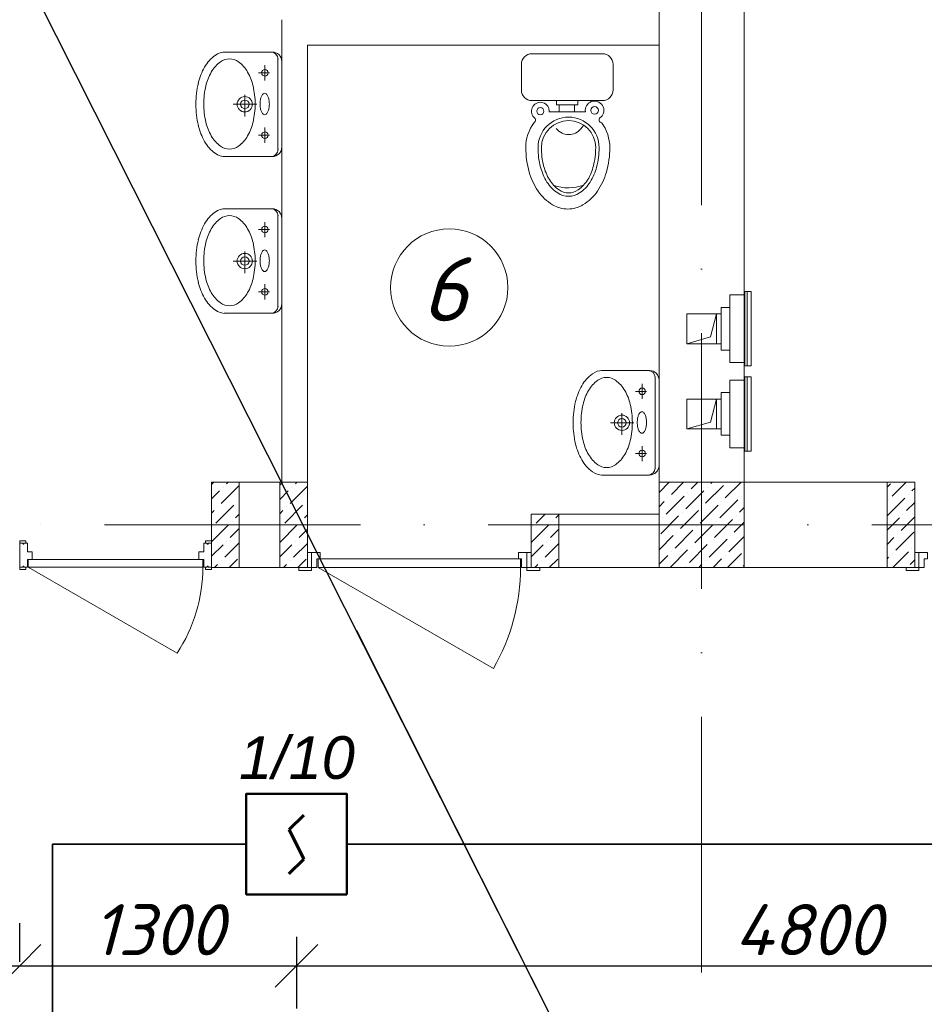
# Model space of a CAD drawing. Header units: millimetres. Extents: x 1114507 to 93926427, y 174473 to 817039.
# Tile 86 of 256: x 1622921 to 1627166, y 487051 to 491671. Entities that reach past the tile are written whole.
import ezdxf

# ---------------------------------------------------------------- set-up
doc = ezdxf.new("R2010")
doc.units = ezdxf.units.MM
doc.linetypes.add('ACAD_ISO10W100', pattern=[18, 12, -3, 0, -3])
doc.linetypes.add('ADSK_Скрыто', pattern=[6, 3, -3])
for name, color, linetype, lineweight in [('_Hidden_', 7, 'ADSK_Скрыто', 9), ('Doors', 86, 'Continuous', 13), ('expl', 234, 'Continuous', 13), ('Mechanical Equipment', 7, 'Continuous', 18), ('SHEMA', 174, 'Continuous', 25), ('Основная', 7, 'Continuous', 50), ('размеры', 12, 'Continuous', 15), ('Сантехника', 150, 'Continuous', 13)]:
    doc.layers.add(name, color=color, linetype=linetype, lineweight=lineweight)
doc.layers.add('kcd_tx', color=7, linetype='Continuous')
doc.layers.add('ventilatsiya', color=7, linetype='Continuous')
doc.styles.get("Standard").update_dxf_attribs({"font": 'isocpeui.ttf'})
doc.dimstyles.new('Внешние', dxfattribs={"dimtxt": 800, "dimasz": 800, "dimexe": 800, "dimexo": 100, "dimgap": 300, "dimtad": 1, "dimdec": 0, "dimzin": 9, "dimtxsty": 'Standard', "dimblk": 'ARCHTICK', "dimcen": 800, "dimdle": 800, "dimadec": 0, "dimazin": 0, "dimtfac": 1, "dimtdec": 0, "dimtmove": 0, "dimatfit": 3, "dimfxl": 0, "dimarcsym": 0})
doc.dimstyles.new('Санжар', dxfattribs={"dimtxt": 240, "dimasz": 200, "dimexe": 200, "dimexo": 200, "dimgap": 50, "dimtad": 1, "dimdec": 0, "dimtxsty": 'Standard', "dimblk": 'OBLIQUE', "dimcen": 2.5, "dimdle": 200, "dimclrd": 152, "dimclre": 152, "dimclrt": 152, "dimadec": 0, "dimazin": 0, "dimtfac": 1, "dimtdec": 0, "dimtmove": 0, "dimatfit": 3, "dimldrblk": 'OBLIQUE', "dimfxl": 0, "dimlwd": 0, "dimlwe": 0, "dimarcsym": 0})

# ---------------------------------------------------------------- blocks, each defined once
blk = doc.blocks.new('blok1qavmak')
at = {"color": 1, "linetype": 'ACAD_ISO10W100', "lineweight": 0, "ltscale": 100}
for p, q in [((1495360.8, 782425.1), (1495360.8, 766825.1)), ((1518960.8, 776125.1), (1491960.8, 776125.1))]:
    blk.add_line(p, q, dxfattribs=at)
at = {"lineweight": 0, "ltscale": 100}
for p, q in [((1495160.8, 776325.1), (1495160.8, 782225.1)), ((1495560.8, 776325.1), (1495560.8, 782225.1)), ((1493390.8, 776325.1), (1493390.8, 778495.1)), ((1493510.8, 776325.1), (1493510.8, 778375.1)), ((1493510.8, 778375.1), (1495160.8, 778375.1)), ((1493510.8, 776325.1), (1493060.8, 776325.1)), ((1493060.8, 776325.1), (1493060.8, 775925.1)), ((1493510.8, 776325.1), (1493510.8, 775925.1)), ((1496360.8, 776325.1), (1495560.8, 776325.1)), ((1496360.8, 776325.1), (1496360.8, 775925.1)), ((1495160.8, 776175.1), (1494560.8, 776175.1)), ((1494560.8, 776175.1), (1494560.8, 775925.1)), ((1493510.8, 775925.1), (1493060.8, 775925.1)), ((1496360.8, 775925.1), (1494560.8, 775925.1))]:
    blk.add_line(p, q, dxfattribs=at)
at = {"linetype": 'Continuous', "lineweight": 0, "ltscale": 100}
for p, q in [((1493060.8, 776314.3, 0), (1493071.6, 776325.1, 0)), ((1493106.6, 776225.4, 0), (1493190.8, 776309.6, 0)), ((1493115, 776301.2, 0), (1493115, 776301.2, 0)), ((1493131.9, 776318, 0), (1493139, 776325.1, 0)), ((1493380.8, 776311.4, 0), (1493394.5, 776325.1, 0)), ((1493429.5, 776225.4, 0), (1493510.8, 776306.7, 0)), ((1493437.9, 776301.2, 0), (1493437.9, 776301.2, 0)), ((1493454.8, 776318, 0), (1493461.9, 776325.1, 0)), ((1495160.8, 776277), (1495208.9, 776325.1)), ((1495219.1, 776267.9), (1495276.3, 776325.1)), ((1495311.7, 776293.2), (1495343.7, 776325.1)), ((1495379.1, 776225.8), (1495463.3, 776310)), ((1495387.5, 776301.6), (1495387.5, 776301.6)), ((1495404.3, 776318.4), (1495411, 776325.1)), ((1495471.7, 776251.1), (1495545.7, 776325.1)), ((1496230.8, 776302, 0), (1496246.6, 776317.7, 0)), ((1496255, 776258.8, 0), (1496321.3, 776325.1, 0)), ((1493060.8, 776247, 0), (1493098.2, 776284.3, 0)), ((1493380.8, 776244.1, 0), (1493421.1, 776284.3, 0)), ((1495193.9, 776175.3), (1495278.1, 776259.5)), ((1495286.5, 776200.6), (1495370.7, 776284.8)), ((1495294.9, 776276.3), (1495294.9, 776276.3)), ((1495547.5, 776259.5), (1495547.5, 776259.5)), ((1496330.8, 776267.2, 0), (1496330.8, 776267.2, 0)), ((1496347.6, 776284.1, 0), (1496360.8, 776297.3, 0)), ((1493081.3, 776132.8, 0), (1493165.5, 776217, 0)), ((1493089.8, 776208.6, 0), (1493089.8, 776208.6, 0)), ((1493182.4, 776233.8, 0), (1493182.4, 776233.8, 0)), ((1493404.3, 776132.8, 0), (1493488.5, 776217, 0)), ((1493412.7, 776208.6, 0), (1493412.7, 776208.6, 0)), ((1493505.3, 776233.8, 0), (1493505.3, 776233.8, 0)), ((1495160.8, 776209.7), (1495185.4, 776234.2)), ((1495202.3, 776251.1), (1495202.3, 776251.1)), ((1495353.8, 776133.2), (1495438, 776217.4)), ((1495362.2, 776209), (1495362.2, 776209)), ((1495446.4, 776158.5), (1495530.6, 776242.7)), ((1495454.8, 776234.2), (1495454.8, 776234.2)), ((1496230.8, 776167.3, 0), (1496313.9, 776250.4, 0)), ((1496238.2, 776242, 0), (1496238.2, 776242, 0)), ((1496322.4, 776191.5, 0), (1496360.8, 776229.9, 0)), ((1493060.8, 776179.6, 0), (1493072.9, 776191.7, 0)), ((1493173.9, 776158, 0), (1493190.8, 776174.9, 0)), ((1493380.8, 776176.7, 0), (1493395.8, 776191.7, 0)), ((1493496.9, 776158, 0), (1493510.8, 776172, 0)), ((1494584.3, 776132.8, 0), (1494626.6, 776175.1, 0)), ((1494676.9, 776158, 0), (1494690.8, 776172, 0)), ((1495168.6, 776082.7), (1495252.8, 776166.9)), ((1495261.2, 776108), (1495345.4, 776192.2)), ((1495269.6, 776183.7), (1495269.6, 776183.7)), ((1495522.2, 776166.9), (1495522.2, 776166.9)), ((1495539, 776183.7), (1495560.8, 776205.5)), ((1496297.1, 776098.9, 0), (1496360.8, 776162.6, 0)), ((1496305.5, 776174.6, 0), (1496305.5, 776174.6, 0)), ((1493060.8, 776044.9, 0), (1493140.3, 776124.4, 0)), ((1493064.5, 776115.9, 0), (1493064.5, 776115.9, 0)), ((1493157.1, 776141.2, 0), (1493157.1, 776141.2, 0)), ((1493380.8, 776042, 0), (1493463.2, 776124.4, 0)), ((1493387.4, 776115.9, 0), (1493387.4, 776115.9, 0)), ((1493480, 776141.2, 0), (1493480, 776141.2, 0)), ((1494560.8, 776042, 0), (1494643.2, 776124.4, 0)), ((1494567.4, 776115.9, 0), (1494567.4, 776115.9, 0)), ((1494660, 776141.2, 0), (1494660, 776141.2, 0)), ((1495177, 776158.5), (1495177, 776158.5)), ((1495328.6, 776040.6), (1495412.8, 776124.8)), ((1495337, 776116.4), (1495337, 776116.4)), ((1495421.2, 776065.9), (1495505.4, 776150.1)), ((1495429.6, 776141.6), (1495429.6, 776141.6)), ((1495513.8, 776091.1), (1495560.8, 776138.2)), ((1496230.8, 776099.9, 0), (1496288.7, 776157.8, 0)), ((1493148.7, 776065.4, 0), (1493190.8, 776107.6, 0)), ((1493471.6, 776065.4, 0), (1493510.8, 776104.7, 0)), ((1494651.6, 776065.4, 0), (1494690.8, 776104.7, 0)), ((1495160.8, 776007.6), (1495227.5, 776074.3)), ((1495236, 776015.4), (1495320.1, 776099.5)), ((1495244.4, 776091.1), (1495244.4, 776091.1)), ((1495488.5, 775998.5), (1495560.8, 776070.8)), ((1495496.9, 776074.3), (1495496.9, 776074.3)), ((1496271.9, 776006.2, 0), (1496356, 776090.4, 0)), ((1496280.3, 776082, 0), (1496280.3, 776082, 0)), ((1493060.8, 775977.6, 0), (1493115, 776031.8, 0)), ((1493123.4, 775972.8, 0), (1493190.8, 776040.2, 0)), ((1493131.9, 776048.6, 0), (1493131.9, 776048.6, 0)), ((1493380.8, 775974.7, 0), (1493437.9, 776031.8, 0)), ((1493446.4, 775972.8, 0), (1493510.8, 776037.3, 0)), ((1493454.8, 776048.6, 0), (1493454.8, 776048.6, 0)), ((1494560.8, 775974.7, 0), (1494617.9, 776031.8, 0)), ((1494626.4, 775972.8, 0), (1494690.8, 776037.3, 0)), ((1494634.8, 776048.6, 0), (1494634.8, 776048.6, 0)), ((1495303.3, 775948), (1495387.5, 776032.2)), ((1495311.7, 776023.8), (1495311.7, 776023.8)), ((1495395.9, 775973.3), (1495480.1, 776057.4)), ((1495404.3, 776049), (1495404.3, 776049)), ((1496230.8, 776032.6, 0), (1496263.4, 776065.2, 0)), ((1495160.8, 775940.2), (1495202.3, 775981.7)), ((1495213.1, 775925.1), (1495294.9, 776006.9)), ((1495219.1, 775998.5), (1495219.1, 775998.5)), ((1495471.7, 775981.7), (1495471.7, 775981.7)), ((1495482.5, 775925.1), (1495547.5, 775990.1)), ((1496255, 775989.4, 0), (1496255, 775989.4, 0)), ((1496258.1, 775925.1, 0), (1496330.8, 775997.8, 0)), ((1496347.6, 776014.7, 0), (1496347.6, 776014.7, 0)), ((1493075.7, 775925.1, 0), (1493089.8, 775939.1, 0)), ((1493106.6, 775956, 0), (1493106.6, 775956, 0)), ((1493143.1, 775925.1, 0), (1493182.4, 775964.4, 0)), ((1493398.6, 775925.1, 0), (1493412.7, 775939.1, 0)), ((1493429.5, 775956, 0), (1493429.5, 775956, 0)), ((1493466, 775925.1, 0), (1493505.3, 775964.4, 0)), ((1494578.6, 775925.1, 0), (1494592.7, 775939.1, 0)), ((1494609.5, 775956, 0), (1494609.5, 775956, 0)), ((1494646, 775925.1, 0), (1494685.3, 775964.4, 0)), ((1495286.5, 775931.2), (1495286.5, 775931.2)), ((1495347.8, 775925.1), (1495362.2, 775939.6)), ((1495379.1, 775956.4), (1495379.1, 775956.4)), ((1495415.1, 775925.1), (1495454.8, 775964.8)), ((1495555.9, 775931.2), (1495560.8, 775936.1)), ((1496230.8, 775965.2, 0), (1496238.2, 775972.6, 0)), ((1496339.2, 775938.9, 0), (1496360.8, 775960.5, 0))]:
    blk.add_line(p, q, dxfattribs=at)
at = {"layer": '_Hidden_', "color": 5, "lineweight": 0}
for p, q in [((1495493.8, 777203.9), (1495493.8, 777203.5)), ((1495493.8, 777203.5), (1495493.8, 777203.9)), ((1495517.8, 777203.5), (1495517.8, 777203.9)), ((1495517.8, 777203.9), (1495517.8, 777203.5)), ((1495560.8, 777203.5), (1495560.8, 777203.9)), ((1495560.8, 777203.9), (1495560.8, 777203.5)), ((1495564.2, 777219.1), (1495564.7, 777219.1)), ((1495493.8, 776886.2), (1495493.8, 776885.9)), ((1495493.8, 776885.9), (1495493.8, 776886.2)), ((1495517.8, 776885.9), (1495517.8, 776886.2)), ((1495517.8, 776886.2), (1495517.8, 776885.9)), ((1495560.8, 776886.2), (1495560.8, 776885.9)), ((1495560.8, 776885.9), (1495560.8, 776886.2)), ((1495564.7, 776870.2), (1495564.2, 776870.2)), ((1495564.2, 776819.6), (1495564.7, 776819.6)), ((1495493.8, 776804.3), (1495493.8, 776804)), ((1495493.8, 776804), (1495493.8, 776804.3)), ((1495517.8, 776804), (1495517.8, 776804.3)), ((1495517.8, 776804.3), (1495517.8, 776804)), ((1495560.8, 776804), (1495560.8, 776804.3)), ((1495560.8, 776804.3), (1495560.8, 776804)), ((1495493.8, 776486.7), (1495493.8, 776486.3)), ((1495493.8, 776486.3), (1495493.8, 776486.7)), ((1495517.8, 776486.3), (1495517.8, 776486.7)), ((1495517.8, 776486.7), (1495517.8, 776486.3)), ((1495560.8, 776486.7), (1495560.8, 776486.3)), ((1495560.8, 776486.3), (1495560.8, 776486.7)), ((1495564.7, 776470.7), (1495564.2, 776470.7))]:
    blk.add_line(p, q, dxfattribs=at)
at = {"layer": 'Doors', "lineweight": 0}
for p, q in [((1492160.8, 776049.3), (1492189.1, 776049.3)), ((1492160.8, 776038.5), (1492160.8, 776049.3)), ((1492160.8, 775926), (1492160.8, 776038.5)), ((1492160.8, 776038.5), (1492176.4, 776038.5)), ((1492160.8, 776038.5), (1492176.4, 776038.5)), ((1492160.8, 776038.5), (1492160.8, 776038.5)), ((1492176.4, 776038.5), (1492176.4, 776033.5)), ((1492176.4, 776033.5), (1492180.8, 776033.5)), ((1492180.8, 776038.5), (1492196.8, 776038.5)), ((1492180.8, 776038.5), (1492180.8, 776033.5)), ((1492189.1, 776038.5), (1492189.1, 776049.3)), ((1492196.8, 775998), (1492196.8, 776038.5)), ((1493024.8, 775998), (1493024.8, 776038.5)), ((1493040.9, 776038.5), (1493024.8, 776038.5)), ((1493032.6, 776038.5), (1493032.6, 776049.3)), ((1493060.8, 776049.3), (1493032.6, 776049.3)), ((1493040.9, 776038.5), (1493040.9, 776033.5)), ((1493045.3, 776033.5), (1493040.9, 776033.5)), ((1493045.3, 776038.5), (1493045.3, 776033.5)), ((1493060.8, 776038.5), (1493045.3, 776038.5)), ((1493060.8, 776038.5), (1493045.3, 776038.5)), ((1493060.8, 776038.5), (1493060.8, 776049.3)), ((1493060.8, 775926), (1493060.8, 776038.5)), ((1493060.8, 776038.5), (1493060.8, 776038.5)), ((1492196.8, 775998), (1492219.5, 775998)), ((1492219.5, 775962), (1492219.5, 775998)), ((1493002.2, 775962), (1493002.2, 775998)), ((1493024.8, 775998), (1493002.2, 775998)), ((1492176.4, 775930.9), (1492180.8, 775930.9)), ((1492176.4, 775926), (1492176.4, 775930.9)), ((1492180.8, 775926), (1492180.8, 775930.9)), ((1492196.8, 775962), (1493002.2, 775962)), ((1492196.8, 775926), (1492196.8, 775962)), ((1492201.2, 775926), (1492201.2, 775962)), ((1493002.2, 775962), (1493024.8, 775962)), ((1493020.5, 775926), (1493020.5, 775962)), ((1493024.8, 775926), (1493024.8, 775962)), ((1493040.9, 775926), (1493040.9, 775930.9)), ((1493045.3, 775930.9), (1493040.9, 775930.9)), ((1493045.3, 775926), (1493045.3, 775930.9)), ((1492160.8, 775926), (1492176.4, 775926)), ((1492160.8, 775926), (1492160.8, 775926)), ((1492160.8, 775926), (1492160.8, 775915.2)), ((1492160.8, 775915.2), (1492189.1, 775915.2)), ((1492180.8, 775926), (1492196.8, 775926)), ((1492189.1, 775926), (1492189.1, 775915.2)), ((1492201.2, 775926), (1492899.1, 775523)), ((1492201.2, 775926), (1493020.5, 775926)), ((1493040.9, 775926), (1493024.8, 775926)), ((1493032.6, 775926), (1493032.6, 775915.2)), ((1493060.8, 775915.2), (1493032.6, 775915.2)), ((1493060.8, 775926), (1493045.3, 775926)), ((1493060.8, 775926), (1493060.8, 775926)), ((1493060.8, 775926), (1493060.8, 775915.2)), ((1493560.8, 775925.1), (1494383.6, 775450.1))]:
    blk.add_line(p, q, dxfattribs=at)
for points in [[(1493510.8, 775995.1), (1493530.8, 775995.1), (1493530.8, 775925.1), (1493510.8, 775925.1)], [(1493570.8, 775965.1), (1493570.8, 775995.1), (1493530.8, 775995.1), (1493530.8, 775925.1), (1493555.8, 775925.1), (1493555.8, 775965.1)], [(1494500.8, 775965.1), (1494500.8, 775995.1), (1494540.8, 775995.1), (1494540.8, 775925.1), (1494515.8, 775925.1), (1494515.8, 775965.1)], [(1494560.8, 775995.1), (1494540.8, 775995.1), (1494540.8, 775925.1), (1494560.8, 775925.1)], [(1496360.8, 775995.1), (1496380.8, 775995.1), (1496380.8, 775925.1), (1496360.8, 775925.1)], [(1496420.8, 775965.1), (1496420.8, 775995.1), (1496380.8, 775995.1), (1496380.8, 775925.1), (1496405.8, 775925.1), (1496405.8, 775965.1)], [(1494510.8, 775965.1), (1493560.8, 775965.1), (1493560.8, 775925.1), (1494510.8, 775925.1)], [(1493530.8, 775925.1), (1493470.8, 775925.1), (1493470.8, 775910.1), (1493530.8, 775910.1)], [(1494600.8, 775925.1), (1494540.8, 775925.1), (1494540.8, 775910.1), (1494600.8, 775910.1)], [(1496380.8, 775925.1), (1496320.8, 775925.1), (1496320.8, 775910.1), (1496380.8, 775910.1)]]:
    blk.add_lwpolyline(points, close=True, dxfattribs=at)
for centre, radius, start in [((1492291.2, 775926), 729.4, 326.4628), ((1493560.8, 775925.1), 950, 330)]:
    blk.add_arc(centre, radius, start, 0, dxfattribs=at)
at = {"layer": 'Mechanical Equipment', "color": 5, "lineweight": 0}
for p, q in [((1495517.8, 777203.9), (1495493.8, 777203.9)), ((1495493.8, 777203.9), (1495493.8, 777203.5)), ((1495493.8, 777193.9), (1495493.8, 777203.9)), ((1495493.8, 776895.9), (1495493.8, 777193.9)), ((1495560.8, 777203.9), (1495517.8, 777203.9)), ((1495517.8, 777203.5), (1495517.8, 777203.9)), ((1495517.8, 777203.9), (1495517.8, 777203.5)), ((1495560.8, 777203.5), (1495560.8, 777203.9)), ((1495560.8, 777203.9), (1495560.8, 777193.9)), ((1495560.8, 777193.9), (1495560.8, 776895.9)), ((1495563.9, 777219.1), (1495563.9, 776870.2)), ((1495564.2, 777219.1), (1495564.2, 776870.2)), ((1495564.2, 777219.1), (1495573.9, 777219.1)), ((1495573.9, 777219.1), (1495583.3, 777219.1)), ((1495573.9, 777219.1), (1495573.9, 776870.2)), ((1495583.3, 777219.1), (1495592.9, 777219.1)), ((1495592.9, 776870.2), (1495592.9, 777219.1)), ((1495493.8, 777144.9), (1495452.6, 777144.9)), ((1495452.6, 776944.9), (1495452.6, 777144.9)), ((1495452.6, 776944.9), (1495493.8, 776944.9)), ((1495493.8, 776885.9), (1495493.8, 776895.9)), ((1495493.8, 776886.2), (1495493.8, 776885.9)), ((1495493.8, 776885.9), (1495517.8, 776885.9)), ((1495517.8, 776885.9), (1495517.8, 776886.2)), ((1495517.8, 776886.2), (1495517.8, 776885.9)), ((1495517.8, 776885.9), (1495560.8, 776885.9)), ((1495560.8, 776895.9), (1495560.8, 776885.9)), ((1495560.8, 776885.9), (1495560.8, 776886.2)), ((1495573.9, 776870.2), (1495564.2, 776870.2)), ((1495583.3, 776870.2), (1495573.9, 776870.2)), ((1495592.9, 776870.2), (1495583.3, 776870.2)), ((1495563.9, 776819.6), (1495563.9, 776470.7)), ((1495564.2, 776819.6), (1495564.2, 776470.7)), ((1495564.2, 776819.6), (1495573.9, 776819.6)), ((1495573.9, 776819.6), (1495583.3, 776819.6)), ((1495573.9, 776819.6), (1495573.9, 776470.7)), ((1495583.3, 776819.6), (1495592.9, 776819.6)), ((1495592.9, 776470.7), (1495592.9, 776819.6)), ((1495517.8, 776804.3), (1495493.8, 776804.3)), ((1495493.8, 776804.3), (1495493.8, 776804)), ((1495493.8, 776794.3), (1495493.8, 776804.3)), ((1495493.8, 776496.3), (1495493.8, 776794.3)), ((1495560.8, 776804.3), (1495517.8, 776804.3)), ((1495517.8, 776804), (1495517.8, 776804.3)), ((1495517.8, 776804.3), (1495517.8, 776804)), ((1495560.8, 776804), (1495560.8, 776804.3)), ((1495560.8, 776804.3), (1495560.8, 776794.3)), ((1495560.8, 776794.3), (1495560.8, 776496.3)), ((1495493.8, 776745.3), (1495452.6, 776745.3)), ((1495452.6, 776545.3), (1495452.6, 776745.3)), ((1495452.6, 776545.3), (1495493.8, 776545.3)), ((1495493.8, 776486.3), (1495493.8, 776496.3)), ((1495493.8, 776486.7), (1495493.8, 776486.3)), ((1495493.8, 776486.3), (1495517.8, 776486.3)), ((1495517.8, 776486.3), (1495517.8, 776486.7)), ((1495517.8, 776486.7), (1495517.8, 776486.3)), ((1495517.8, 776486.3), (1495560.8, 776486.3)), ((1495560.8, 776496.3), (1495560.8, 776486.3)), ((1495560.8, 776486.3), (1495560.8, 776486.7)), ((1495573.9, 776470.7), (1495564.2, 776470.7)), ((1495583.3, 776470.7), (1495573.9, 776470.7)), ((1495592.9, 776470.7), (1495583.3, 776470.7))]:
    blk.add_line(p, q, dxfattribs=at)
at = {"layer": 'ventilatsiya', "lineweight": 0, "ltscale": 100}
for p, q in [((1495430.8, 777114.9), (1495290.8, 777114.9)), ((1495290.8, 777114.9), (1495290.8, 776974.9)), ((1495385.5, 777114.9), (1495452.6, 777114.9)), ((1495430.8, 777114.9), (1495401.7, 777006.5)), ((1495430.8, 776974.9), (1495430.8, 777114.9)), ((1495401.7, 777006.5), (1495290.8, 776974.9)), ((1495290.8, 776974.9), (1495430.8, 776974.9)), ((1495385.5, 776974.9), (1495452.6, 776974.9)), ((1495430.8, 776715.3), (1495290.8, 776715.3)), ((1495290.8, 776715.3), (1495290.8, 776575.3)), ((1495385.5, 776715.3), (1495452.6, 776715.3)), ((1495430.8, 776715.3), (1495401.7, 776607)), ((1495430.8, 776575.3), (1495430.8, 776715.3)), ((1495401.7, 776607), (1495290.8, 776575.3)), ((1495290.8, 776575.3), (1495430.8, 776575.3)), ((1495385.5, 776575.3), (1495452.6, 776575.3))]:
    blk.add_line(p, q, dxfattribs=at)
at = {"layer": 'размеры', "lineweight": 0, "ltscale": 5}
for p, q in [((1493190.8, 776325.1), (1493060.8, 776325.1)), ((1493060.8, 776325.1), (1493060.8, 775925.1)), ((1493190.8, 775925.1), (1493190.8, 776325.1)), ((1493510.8, 776325.1), (1493380.8, 776325.1)), ((1493380.8, 776325.1), (1493380.8, 775925.1)), ((1493510.8, 775925.1), (1493510.8, 776325.1)), ((1495560.8, 776325.1), (1495160.8, 776325.1)), ((1495160.8, 776325.1), (1495160.8, 775925.1)), ((1495560.8, 775925.1), (1495560.8, 776325.1)), ((1496360.8, 776325.1), (1496230.8, 776325.1)), ((1496230.8, 776325.1), (1496230.8, 775925.1)), ((1496360.8, 775925.1), (1496360.8, 776325.1)), ((1494690.8, 776175.1), (1494560.8, 776175.1)), ((1494560.8, 776175.1), (1494560.8, 775925.1)), ((1494690.8, 775925.1), (1494690.8, 776175.1)), ((1493060.8, 775925.1), (1493190.8, 775925.1)), ((1493380.8, 775925.1), (1493510.8, 775925.1)), ((1494560.8, 775925.1), (1494690.8, 775925.1)), ((1495160.8, 775925.1), (1495560.8, 775925.1)), ((1496230.8, 775925.1), (1496360.8, 775925.1))]:
    blk.add_line(p, q, dxfattribs=at)
at = {"layer": 'Сантехника', "lineweight": 0}
for p, q in [((1493120.6, 778343.3), (1493345.9, 778343.3)), ((1493372.9, 778313.7), (1493372.9, 778098.1)), ((1493390.8, 778298.4), (1493390.8, 778098.1)), ((1493332.3, 778245.6), (1493281.1, 778245.6)), ((1493311.8, 778281.2), (1493311.8, 778210)), ((1493216.9, 778142.6), (1493216.9, 778041.5)), ((1493273.4, 778098.1), (1493163.1, 778098.1)), ((1493372.9, 777882.6), (1493372.9, 778098.1)), ((1493390.8, 778098.1), (1493390.8, 777897.9)), ((1493311.8, 777989), (1493311.8, 777917.8)), ((1493332.3, 777953.4), (1493281.1, 777953.4)), ((1493345.9, 777852.9), (1493120.6, 777852.9)), ((1493120.6, 777607.9), (1493345.9, 777607.9)), ((1493372.9, 777578.2), (1493372.9, 777362.7)), ((1493390.8, 777562.9), (1493390.8, 777362.7)), ((1493332.3, 777510.2), (1493281.1, 777510.2)), ((1493311.8, 777545.8), (1493311.8, 777474.6)), ((1493273.4, 777362.7), (1493163.1, 777362.7)), ((1493216.9, 777407.2), (1493216.9, 777306)), ((1493372.9, 777147.1), (1493372.9, 777362.7)), ((1493390.8, 777362.7), (1493390.8, 777162.4)), ((1493311.8, 777253.6), (1493311.8, 777182.4)), ((1493332.3, 777218), (1493281.1, 777218)), ((1493345.9, 777117.5), (1493120.6, 777117.5)), ((1494890.6, 776849), (1495115.9, 776849)), ((1495142.9, 776819.3), (1495142.9, 776603.8)), ((1495081.8, 776786.9), (1495081.8, 776715.7)), ((1495160.8, 776804), (1495160.8, 776603.8)), ((1495102.3, 776751.3), (1495051.1, 776751.3)), ((1494986.9, 776648.3), (1494986.9, 776547.1)), ((1495043.4, 776603.8), (1494933.1, 776603.8)), ((1495142.9, 776388.2), (1495142.9, 776603.8)), ((1495160.8, 776603.8), (1495160.8, 776403.5)), ((1495081.8, 776494.7), (1495081.8, 776423.5)), ((1495102.3, 776459.1), (1495051.1, 776459.1)), ((1495115.9, 776358.6), (1494890.6, 776358.6))]:
    blk.add_line(p, q, dxfattribs=at)
at = {"layer": 'Сантехника', "lineweight": 0, "ltscale": 5}
for p, q in [((1494895.2, 778335.7), (1494565.2, 778335.7)), ((1494895.2, 778335.7), (1494565.2, 778335.7)), ((1494515.2, 778285.7), (1494515.2, 778165.7)), ((1494515.2, 778285.7), (1494515.2, 778165.7)), ((1494945.2, 778165.7), (1494945.2, 778285.7)), ((1494945.2, 778165.7), (1494945.2, 778285.7)), ((1494565.2, 778115.7), (1494895.2, 778115.7)), ((1494565.2, 778115.7), (1494895.2, 778115.7)), ((1494680.4, 778115.7), (1494680.4, 778095)), ((1494780, 778115.7), (1494680.4, 778115.7)), ((1494680.4, 778115.7), (1494680.4, 778095)), ((1494780, 778115.7), (1494680.4, 778115.7)), ((1494780, 778095), (1494780, 778115.7)), ((1494780, 778095), (1494780, 778115.7)), ((1494692.6, 778062.7), (1494645.5, 778062.7)), ((1494692.6, 778062.7), (1494645.5, 778062.7)), ((1494680.4, 778095), (1494692.6, 778095)), ((1494680.4, 778095), (1494692.6, 778095)), ((1494692.6, 778095), (1494692.6, 778062.7)), ((1494692.6, 778095), (1494764.3, 778095)), ((1494692.6, 778095), (1494692.6, 778062.7)), ((1494692.6, 778095), (1494764.3, 778095)), ((1494764.3, 778062.7), (1494692.6, 778062.7)), ((1494764.3, 778062.7), (1494692.6, 778062.7)), ((1494764.3, 778095), (1494780, 778095)), ((1494764.3, 778060.6), (1494764.3, 778095)), ((1494764.3, 778095), (1494780, 778095)), ((1494764.3, 778060.6), (1494764.3, 778095)), ((1494815.4, 778062.7), (1494764.3, 778062.7)), ((1494815.4, 778062.7), (1494764.3, 778062.7))]:
    blk.add_line(p, q, dxfattribs=at)
at = {"layer": 'Сантехника', "lineweight": 0}
for centre, radius in [((1493311.8, 778245.6), 15.4), ((1493216.9, 778098.1), 35.9), ((1493216.9, 778098.1), 20.1), ((1493311.8, 777953.4), 15.4), ((1493311.8, 777510.2), 15.4), ((1493216.9, 777362.7), 35.9), ((1493216.9, 777362.7), 20.1), ((1493311.8, 777218), 15.4), ((1495081.8, 776751.3), 15.4), ((1494986.9, 776603.8), 35.9), ((1494986.9, 776603.8), 20.1), ((1495081.8, 776459.1), 15.4)]:
    blk.add_circle(centre, radius, dxfattribs=at)
at = {"layer": 'Сантехника', "lineweight": 0, "ltscale": 5}
for centre, radius in [((1494603.9, 778066), 16.8), ((1494603.9, 778066), 16.8), ((1494858.5, 778069.7), 17.7), ((1494858.5, 778069.7), 17.7)]:
    blk.add_circle(centre, radius, dxfattribs=at)
at = {"layer": 'Сантехника', "lineweight": 0}
for centre, radius, start, end in [((1493126.6, 778261.3), 82.2, 90, 126.0278), ((1493126.6, 778261.3), 82.2, 85.8804, 90), ((1493339.7, 778310.1), 33.3, 0, 90), ((1493345.9, 778298.4), 45, 0, 90), ((1493182.5, 778184.3), 177.4, 126.0278, 150.337), ((1493193.7, 778173), 154, 126.0278, 150.337), ((1493145.1, 778239.8), 71.4, 90, 126.0278), ((1493145.1, 778239.8), 71.4, 53.9722, 90), ((1493096.5, 778173), 154, 29.663, 53.9722), ((1493272.2, 778133.3), 280.6, 150.337, 166.7261), ((1493271.5, 778128.7), 243.6, 150.337, 166.7261), ((1493018.7, 778128.7), 243.6, 13.2739, 29.663), ((1493414.4, 778099.7), 426.7, 166.7261, 180), ((1493395, 778099.5), 370.4, 166.7261, 180), ((1492895.3, 778099.5), 370.4, 0, 13.2739), ((1493328.8, 778120.8), 36.7, 133.857, 156.6802), ((1493310.5, 778139.8), 10.3, 90, 133.857), ((1493310.5, 778139.8), 10.3, 46.143, 90), ((1493292.3, 778120.8), 36.7, 23.3198, 46.143), ((1493405.8, 778099.5), 117, 169.876, 180), ((1493358.5, 778108), 69, 156.6802, 169.876), ((1493262.6, 778108), 69, 10.124, 23.3198), ((1493215.3, 778099.5), 117, 0, 10.124), ((1493414.4, 778099.7), 426.7, 180, 180.2145), ((1493414.4, 778096.5), 426.7, 179.7855, 180), ((1493414.4, 778096.5), 426.7, 180, 193.2739), ((1493395, 778099.5), 370.4, 180, 193.2739), ((1492895.3, 778099.5), 370.4, 346.7261, 0), ((1493405.8, 778099.5), 117, 180, 190.124), ((1493358.5, 778091.1), 69, 190.124, 203.3198), ((1493328.8, 778078.3), 36.7, 203.3198, 226.143), ((1493292.3, 778078.3), 36.7, 313.857, 336.6802), ((1493262.6, 778091.1), 69, 336.6802, 349.876), ((1493215.3, 778099.5), 117, 349.876, 0), ((1493271.5, 778070.4), 243.6, 193.2739, 209.663), ((1493018.7, 778070.4), 243.6, 330.337, 346.7261), ((1493310.5, 778059.3), 10.3, 226.143, 270), ((1493310.5, 778059.3), 10.3, 270, 313.857), ((1493272.2, 778063), 280.6, 193.2739, 209.663), ((1493182.5, 778011.9), 177.4, 209.663, 233.9722), ((1493193.7, 778026.1), 154, 209.663, 233.9722), ((1493096.5, 778026.1), 154, 306.0278, 330.337), ((1493145.1, 777959.3), 71.4, 233.9722, 270), ((1493145.1, 777959.3), 71.4, 270, 306.0278), ((1493339.7, 777886.2), 33.3, 270, 0), ((1493345.9, 777897.9), 45, 270, 0), ((1493126.6, 777935), 82.2, 233.9722, 270), ((1493126.6, 777935), 82.2, 270, 274.1196), ((1494845.2, 777863.7), 305.2, 195.8466, 214.4219), ((1494776.3, 777816.5), 221.7, 214.4219, 238.8492), ((1493182.5, 777448.9), 177.4, 126.0278, 150.337), ((1493126.6, 777525.9), 82.2, 90, 126.0278), ((1493126.6, 777525.9), 82.2, 85.8804, 90), ((1493339.7, 777574.7), 33.3, 0, 90), ((1493345.9, 777562.9), 45, 0, 90), ((1493193.7, 777437.5), 154, 126.0278, 150.337), ((1493145.1, 777504.3), 71.4, 90, 126.0278), ((1493145.1, 777504.3), 71.4, 53.9722, 90), ((1493096.5, 777437.5), 154, 29.663, 53.9722), ((1493272.2, 777397.8), 280.6, 150.337, 166.7261), ((1493271.5, 777393.2), 243.6, 150.337, 166.7261), ((1493018.7, 777393.2), 243.6, 13.2739, 29.663), ((1493414.4, 777364.3), 426.7, 166.7261, 180), ((1493395, 777364.1), 370.4, 166.7261, 180), ((1492895.3, 777364.1), 370.4, 0, 13.2739), ((1493328.8, 777385.3), 36.7, 133.857, 156.6802), ((1493310.5, 777404.4), 10.3, 90, 133.857), ((1493310.5, 777404.4), 10.3, 46.143, 90), ((1493292.3, 777385.3), 36.7, 23.3198, 46.143), ((1493414.4, 777364.3), 426.7, 180, 180.2145), ((1493414.4, 777361.1), 426.7, 179.7855, 180), ((1493395, 777364.1), 370.4, 180, 193.2739), ((1492895.3, 777364.1), 370.4, 346.7261, 0), ((1493405.8, 777364.1), 117, 169.876, 180), ((1493405.8, 777364.1), 117, 180, 190.124), ((1493358.5, 777372.5), 69, 156.6802, 169.876), ((1493262.6, 777372.5), 69, 10.124, 23.3198), ((1493215.3, 777364.1), 117, 0, 10.124), ((1493215.3, 777364.1), 117, 349.876, 0), ((1493414.4, 777361.1), 426.7, 180, 193.2739), ((1493358.5, 777355.6), 69, 190.124, 203.3198), ((1493328.8, 777342.9), 36.7, 203.3198, 226.143), ((1493310.5, 777323.8), 10.3, 226.143, 270), ((1493310.5, 777323.8), 10.3, 270, 313.857), ((1493292.3, 777342.9), 36.7, 313.857, 336.6802), ((1493262.6, 777355.6), 69, 336.6802, 349.876), ((1493271.5, 777335), 243.6, 193.2739, 209.663), ((1493018.7, 777335), 243.6, 330.337, 346.7261), ((1493272.2, 777327.5), 280.6, 193.2739, 209.663), ((1493182.5, 777276.5), 177.4, 209.663, 233.9722), ((1493193.7, 777290.6), 154, 209.663, 233.9722), ((1493096.5, 777290.6), 154, 306.0278, 330.337), ((1493126.6, 777199.5), 82.2, 233.9722, 270), ((1493145.1, 777223.8), 71.4, 233.9722, 270), ((1493145.1, 777223.8), 71.4, 270, 306.0278), ((1493339.7, 777150.7), 33.3, 270, 0), ((1493345.9, 777162.4), 45, 270, 0), ((1493126.6, 777199.5), 82.2, 270, 274.1196), ((1494952.5, 776690), 177.4, 126.0278, 150.337), ((1494896.6, 776767), 82.2, 90, 126.0278), ((1494915.1, 776745.4), 71.4, 90, 126.0278), ((1494896.6, 776767), 82.2, 85.8804, 90), ((1494915.1, 776745.4), 71.4, 53.9722, 90), ((1495109.7, 776815.8), 33.3, 0, 90), ((1495115.9, 776804), 45, 0, 90), ((1495042.2, 776638.9), 280.6, 150.337, 166.7261), ((1494963.7, 776678.6), 154, 126.0278, 150.337), ((1494866.5, 776678.6), 154, 29.663, 53.9722), ((1495041.5, 776634.3), 243.6, 150.337, 166.7261), ((1494788.7, 776634.3), 243.6, 13.2739, 29.663), ((1495184.4, 776605.4), 426.7, 166.7261, 180), ((1495165, 776605.2), 370.4, 166.7261, 180), ((1494665.3, 776605.2), 370.4, 0, 13.2739), ((1495175.8, 776605.2), 117, 169.876, 180), ((1495128.5, 776613.6), 69, 156.6802, 169.876), ((1495098.8, 776626.4), 36.7, 133.857, 156.6802), ((1495080.5, 776645.4), 10.3, 90, 133.857), ((1495080.5, 776645.4), 10.3, 46.143, 90), ((1495062.3, 776626.4), 36.7, 23.3198, 46.143), ((1495032.6, 776613.6), 69, 10.124, 23.3198), ((1494985.3, 776605.2), 117, 0, 10.124), ((1495184.4, 776605.4), 426.7, 180, 180.2145), ((1495184.4, 776602.2), 426.7, 179.7855, 180), ((1495184.4, 776602.2), 426.7, 180, 193.2739), ((1495165, 776605.2), 370.4, 180, 193.2739), ((1494665.3, 776605.2), 370.4, 346.7261, 0), ((1495175.8, 776605.2), 117, 180, 190.124), ((1495128.5, 776596.7), 69, 190.124, 203.3198), ((1495032.6, 776596.7), 69, 336.6802, 349.876), ((1494985.3, 776605.2), 117, 349.876, 0), ((1495098.8, 776584), 36.7, 203.3198, 226.143), ((1495080.5, 776564.9), 10.3, 226.143, 270), ((1495080.5, 776564.9), 10.3, 270, 313.857), ((1495062.3, 776584), 36.7, 313.857, 336.6802), ((1495042.2, 776568.6), 280.6, 193.2739, 209.663), ((1495041.5, 776576.1), 243.6, 193.2739, 209.663), ((1494788.7, 776576.1), 243.6, 330.337, 346.7261), ((1494963.7, 776531.7), 154, 209.663, 233.9722), ((1494866.5, 776531.7), 154, 306.0278, 330.337), ((1494952.5, 776517.6), 177.4, 209.663, 233.9722), ((1494915.1, 776464.9), 71.4, 233.9722, 270), ((1494915.1, 776464.9), 71.4, 270, 306.0278), ((1495109.7, 776391.8), 33.3, 270, 0), ((1495115.9, 776403.5), 45, 270, 0), ((1494896.6, 776440.6), 82.2, 233.9722, 270), ((1494896.6, 776440.6), 82.2, 270, 274.1196)]:
    blk.add_arc(centre, radius, start, end, dxfattribs=at)
at = {"layer": 'Сантехника', "lineweight": 0, "ltscale": 5}
for centre, radius, start, end in [((1494565.2, 778285.7), 50, 90, 180), ((1494565.2, 778285.7), 50, 90, 180), ((1494895.2, 778285.7), 50, 0, 90), ((1494895.2, 778285.7), 50, 0, 90), ((1494565.2, 778165.7), 50, 180, 270), ((1494565.2, 778165.7), 50, 180, 270), ((1494895.2, 778165.7), 50, 270, 0), ((1494895.2, 778165.7), 50, 270, 0), ((1494603.9, 778066), 41.7, 355.4766, 223.6439), ((1494603.9, 778066), 41.7, 355.4766, 223.6439), ((1494858.5, 778069.7), 43.6, 313.4271, 189.1792), ((1494858.5, 778069.7), 43.6, 313.4271, 189.1792), ((1494732.8, 777894.6), 197.2, 143.3724, 180), ((1494732.8, 777894.6), 197.2, 143.3724, 180), ((1494732.8, 777894.6), 197.2, 143.3724, 180), ((1494732.8, 777894.6), 197.2, 143.3724, 180), ((1494566.3, 778024.4), 14.8, 300.1316, 59.8684), ((1494566.3, 778024.4), 14.8, 300.1316, 59.8684), ((1494736.4, 777894.6), 143.4, 0, 180), ((1494736.4, 777894.6), 143.4, 0, 180), ((1494736.4, 777894.6), 127.3, 0, 180), ((1494736.4, 777894.6), 127.3, 0, 180), ((1494893.3, 778025.6), 13.6, 110.6387, 249.3613), ((1494893.3, 778025.6), 13.6, 110.6387, 249.3613), ((1494732.8, 777894.6), 197.2, 0, 36.6276), ((1494732.8, 777894.6), 197.2, 0, 36.6276), ((1494744, 778040.7), 86.5, 219.9102, 243.6547), ((1494744, 778040.7), 86.5, 219.9102, 243.6547), ((1494736.9, 778026.4), 70.5, 243.6547, 270), ((1494736.9, 778026.4), 70.5, 243.6547, 270), ((1494736.9, 778026.4), 70.5, 270, 296.3453), ((1494736.9, 778026.4), 70.5, 270, 296.3453), ((1494729.8, 778040.7), 86.5, 296.3453, 320.0898), ((1494729.8, 778040.7), 86.5, 296.3453, 320.0898), ((1494718.6, 778050), 101, 320.0898, 330.7623), ((1494718.6, 778050), 101, 320.0898, 330.7623), ((1494954.1, 777894.6), 418.4, 180, 195.8466), ((1494954.1, 777894.6), 418.4, 180, 195.8466), ((1494954.1, 777894.6), 418.4, 180, 195.8466), ((1494954.1, 777894.6), 418.4, 180, 195.8466), ((1494954.1, 777894.6), 361.1, 180, 194.6039), ((1494954.1, 777894.6), 361.1, 180, 194.6039), ((1494961.3, 777894.6), 352.3, 180, 193.9604), ((1494961.3, 777894.6), 352.3, 180, 193.9604), ((1494511.4, 777894.6), 352.3, 346.0396, 0), ((1494511.4, 777894.6), 352.3, 346.0396, 0), ((1494518.7, 777894.6), 361.1, 345.3961, 0), ((1494518.7, 777894.6), 361.1, 345.3961, 0), ((1494511.6, 777894.6), 418.4, 344.1534, 0), ((1494511.6, 777894.6), 418.4, 344.1534, 0), ((1494845.2, 777863.7), 305.2, 195.8466, 214.4219), ((1494846.7, 777866.6), 250.1, 194.6039, 212.1712), ((1494846.7, 777866.6), 250.1, 194.6039, 212.1712), ((1494850.3, 777867), 237.8, 193.9604, 210.9705), ((1494850.3, 777867), 237.8, 193.9604, 210.9705), ((1494622.5, 777867), 237.8, 329.0295, 346.0396), ((1494622.5, 777867), 237.8, 329.0295, 346.0396), ((1494626, 777866.6), 250.1, 327.8288, 345.3961), ((1494626, 777866.6), 250.1, 327.8288, 345.3961), ((1494620.5, 777863.7), 305.2, 325.5781, 344.1534), ((1494620.5, 777863.7), 305.2, 325.5781, 344.1534), ((1494779, 777824), 170.1, 212.1712, 236.6354), ((1494779, 777824), 170.1, 212.1712, 236.6354), ((1494780.3, 777824.9), 156.2, 210.9705, 235.3876), ((1494780.3, 777824.9), 156.2, 210.9705, 235.3876), ((1494692.5, 777824.9), 156.2, 304.6124, 329.0295), ((1494692.5, 777824.9), 156.2, 304.6124, 329.0295), ((1494693.8, 777824), 170.1, 303.3646, 327.8288), ((1494693.8, 777824), 170.1, 303.3646, 327.8288), ((1494776.3, 777816.5), 221.7, 214.4219, 238.8492), ((1494734.6, 777919.4), 213, 251.5154, 290.0005), ((1494734.6, 777919.4), 213, 251.5154, 290.0005), ((1494736.4, 777761.4), 78.9, 235.3876, 270), ((1494736.4, 777761.4), 78.9, 235.3876, 270), ((1494736.4, 777761.4), 78.9, 270, 304.6124), ((1494736.4, 777761.4), 78.9, 270, 304.6124), ((1494689.3, 777816.5), 221.7, 301.1508, 325.5781), ((1494689.3, 777816.5), 221.7, 301.1508, 325.5781), ((1494736.4, 777759.3), 92.6, 236.6354, 270), ((1494736.4, 777759.3), 92.6, 236.6354, 270), ((1494736.4, 777759.3), 92.6, 270, 303.3646), ((1494736.4, 777759.3), 92.6, 270, 303.3646), ((1494732.8, 777744.5), 137.7, 238.8492, 270), ((1494732.8, 777744.5), 137.7, 270, 301.1508)]:
    blk.add_arc(centre, radius, start, end, dxfattribs=at)
blk = doc.blocks.new('Дым.датчик')
at = {"color": 5, "lineweight": 60}
for p, q in [((48.1, 181.3), (-44.2, 91.4)), ((-44.2, 91.4), (45.8, -92.4)), ((45.8, -92.4), (-44.2, -182.3))]:
    blk.add_line(p, q, dxfattribs=at)
at = {"color": 5, "lineweight": 50}
blk.add_lwpolyline([(-310.1, 309.2), (312.4, 309.2), (312.4, -314.7), (-310.1, -314.7)], close=True, dxfattribs=at)
blk = doc.blocks.new('_Oblique')
at = {"color": 0, "linetype": 'ByBlock', "lineweight": -2}
blk.add_line((-0.5, -0.5), (0.5, 0.5), dxfattribs=at)
blk = doc.blocks.new('*D1909')
at = {"layer": 'Defpoints', "color": 0, "lineweight": 40, "ltscale": 100, "transparency": 16777216}
for p in [(1624220.5, 487567.1), (1629020.5, 487567.1), (1629020.5, 487231.3)]:
    blk.add_point(p, dxfattribs=at)
at = {"layer": 'kcd_tx', "color": 152, "ltscale": 100, "transparency": 16777216}
for p, q in [((1624220.5, 487367.1), (1624220.5, 487031.3)), ((1629020.5, 487367.1), (1629020.5, 487031.3)), ((1624020.5, 487231.3), (1629220.5, 487231.3))]:
    blk.add_line(p, q, dxfattribs=at)
at = {"layer": 'kcd_tx', "color": 152, "ltscale": 100, "transparency": 16777216, "xscale": 200, "yscale": 200, "zscale": 200, "rotation": 180}
blk.add_blockref('_Oblique', (1624220.5, 487231.3), dxfattribs=at)
at = {"layer": 'kcd_tx', "color": 152, "ltscale": 100, "transparency": 16777216, "xscale": 200, "yscale": 200, "zscale": 200}
blk.add_blockref('_Oblique', (1629020.5, 487231.3), dxfattribs=at)
at = {"layer": 'kcd_tx', "color": 152, "lineweight": 35, "ltscale": 100, "transparency": 16777216, "insert": (1626620.5, 487401.3), "char_height": 240, "attachment_point": 5}
blk.add_mtext('4800', dxfattribs=at)
blk = doc.blocks.new('*D1915')
at = {"layer": 'Defpoints', "color": 0, "lineweight": 40, "ltscale": 100, "transparency": 16777216}
for p in [(1624220.5, 487567.1), (1624220.5, 487231.3), (1622921.4, 487051.2)]:
    blk.add_point(p, dxfattribs=at)
at = {"layer": 'kcd_tx', "color": 152, "ltscale": 100, "transparency": 16777216}
for p, q in [((1622921.4, 487251.2), (1622921.4, 487431.3)), ((1624220.5, 487367.1), (1624220.5, 487031.3)), ((1622721.4, 487231.3), (1624420.5, 487231.3))]:
    blk.add_line(p, q, dxfattribs=at)
at = {"layer": 'kcd_tx', "color": 152, "ltscale": 100, "transparency": 16777216, "xscale": 200, "yscale": 200, "zscale": 200, "rotation": 180}
blk.add_blockref('_Oblique', (1622921.4, 487231.3), dxfattribs=at)
at = {"layer": 'kcd_tx', "color": 152, "ltscale": 100, "transparency": 16777216, "xscale": 200, "yscale": 200, "zscale": 200}
blk.add_blockref('_Oblique', (1624220.5, 487231.3), dxfattribs=at)
at = {"layer": 'kcd_tx', "color": 152, "lineweight": 35, "ltscale": 100, "transparency": 16777216, "insert": (1623571, 487401.3), "char_height": 240, "attachment_point": 5}
blk.add_mtext('1300', dxfattribs=at)
blk = doc.blocks.new('_ArchTick')
at = {"color": 0, "linetype": 'ByBlock', "const_width": 0.15}
blk.add_lwpolyline([(-0.5, -0.5), (0.5, 0.5)], dxfattribs=at)

msp = doc.modelspace()

# ---------------------------------------------------------------- linework, layer by layer
at = {"layer": 'expl', "lineweight": 0}
msp.add_circle((1624937.1, 490414.5), 275.1, dxfattribs=at)

# ---------------------------------------------------------------- texts
at = {"lineweight": 0, "insert": (1625024.3, 490256.4), "char_height": 300, "width": 349.19, "attachment_point": 9}
msp.add_mtext('6', dxfattribs=at)

# ---------------------------------------------------------------- next in the draw order: block references
at = {"color": 0}
msp.add_blockref('blok1qavmak', (130760.6, -286823.9), dxfattribs=at)

# ---------------------------------------------------------------- next in the draw order: linework, layer by layer
at = {"color": 5, "lineweight": 35, "ltscale": 100}
for p, q in [((1623075.9, 486865.6), (1623075.9, 487803.3)), ((1623984.8, 487803.3), (1623075.9, 487803.3)), ((1628784.8, 487803.3), (1624456.3, 487803.3))]:
    msp.add_line(p, q, dxfattribs=at)

# ---------------------------------------------------------------- next in the draw order: block references
at = {"color": 5, "lineweight": 50, "xscale": 0.7574416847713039, "yscale": 0.7574416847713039, "zscale": 0.7574416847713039, "rotation": 180}
msp.add_blockref('Дым.датчик', (1624221.4, 487801.2), dxfattribs=at)

# ---------------------------------------------------------------- next in the draw order: texts
at = {"layer": 'SHEMA', "color": 5, "ltscale": 300, "insert": (1624494.2, 488309), "char_height": 200, "width": 1463.345, "attachment_point": 3}
msp.add_mtext('{\\fArial|b0|i1|c0|p34;1\\fArial|b0|i1|c204|p34;/\\fArial|b0|i1|c0|p34;10}', dxfattribs=at)

# ---------------------------------------------------------------- next in the draw order: dimensions: what is measured, and where the dimension line sits
at = {"layer": 'kcd_tx', "lineweight": 35, "ltscale": 100}
dim = msp.add_linear_dim(base=(1624220.5, 487231.3), p1=(1622921.4, 487051.2), p2=(1624220.5, 487567.1), text='1300', dimstyle='Санжар', override={"dimfxl": 200, "dimtfillclr": 253, "dimlwd": 65535, "dimlwe": 65535, "dimarcsym": 2}, dxfattribs=at)
dim.commit()
dim.dimension.update_dxf_attribs({"geometry": '*D1915', "text_midpoint": (1623571, 487401.3)})
dim = msp.add_linear_dim(base=(1629020.5, 487231.3), p1=(1624220.5, 487567.1), p2=(1629020.5, 487567.1), dimstyle='Санжар', override={"dimfxl": 200, "dimtfillclr": 253, "dimlwd": 65535, "dimlwe": 65535, "dimarcsym": 2}, dxfattribs=at)
dim.commit()
dim.dimension.update_dxf_attribs({"geometry": '*D1909', "text_midpoint": (1626620.5, 487401.3)})

# ---------------------------------------------------------------- next in the draw order: leaders
at = {"layer": 'Основная', "lineweight": 15}
msp.add_leader([(1625921.4, 485991), (1620591.3, 496555.8)], dimstyle='Внешние', override={"dimldrblk": 'None'}, dxfattribs=at)
at = {"layer": 'Основная', "lineweight": 50}
msp.add_leader([(1625921.4, 485991), (1624502.8, 488802.9)], dimstyle='Внешние', dxfattribs=at)

doc.saveas('drawing.dxf')
